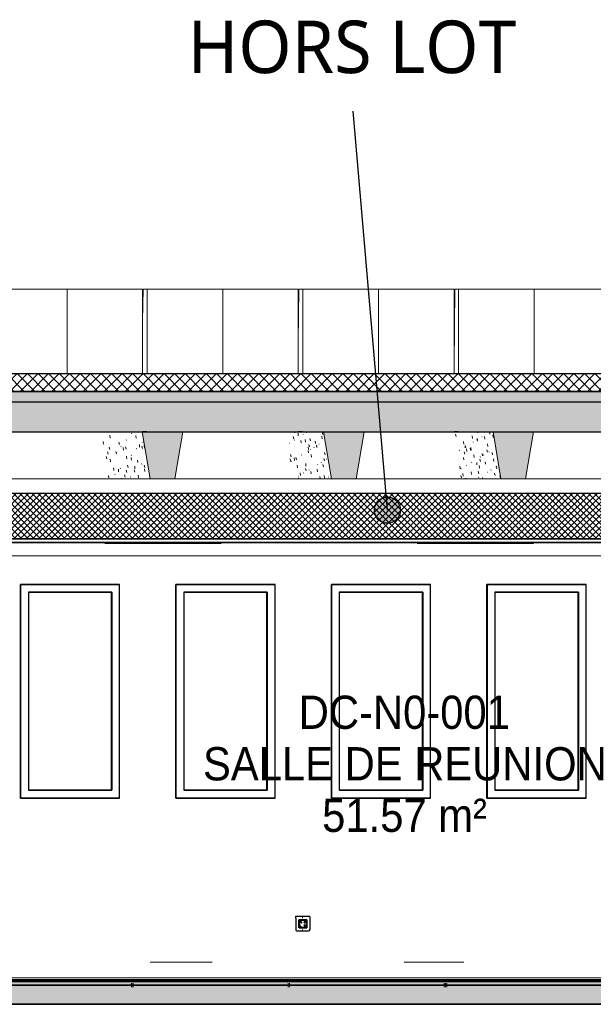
# Model space of a CAD drawing. Header units: centimetres. Extents: x -3137 to 8943, y -3619 to 550.
# Tile 4 of 47: x -660 to -332, y -13 to 550. Entities that reach past the tile are written whole.
import ezdxf

# ---------------------------------------------------------------- set-up
doc = ezdxf.new("R2010")
doc.units = ezdxf.units.CM
doc.linetypes.add('Projeté', pattern=[0.396875, 0.238125, -0.15875])
doc.linetypes.add('Tiret_2_', pattern=[0.25, 0.125, -0.125])
for name, color, linetype, lineweight in [('0-1', 7, 'Continuous', 5), ('MUR', 7, 'Continuous', 25), ('OSSATURE', 7, 'Continuous', 18), ('OSSATURE-3', 7, 'Continuous', 25), ('PLAF', 7, 'Continuous', 25), ('PLAF_C', 7, 'Continuous', 25), ('SERRU-traverse', 7, 'Continuous', 18), ('SOL', 7, 'Continuous', 25), ('SOL_C', 7, 'Continuous', 25), ('TOIT_C', 7, 'Continuous', 25)]:
    doc.layers.add(name, color=color, linetype=linetype, lineweight=lineweight)
for name, color, linetype, lineweight, true_color in [('A-FLOR-PATT-1', 7, 'Continuous', 25, 0x616161), ('A-FLOR-PATT-2', 7, 'Continuous', 18, 0x787878), ('A-FLOR-PATT-3', 7, 'Continuous', 25, 0x787878), ('A-ROOF-PATT-1', 9, 'Continuous', 5, 0x808080), ('ANNOTATIONS-1', 4, 'Tiret_2_', 100, 0x00ffff), ('ANNOTATIONS-3', 1, 'Projeté', 18, 0xff0000), ('ETIQUETTE-1', 9, 'Continuous', 30, 0x808080), ('ING_ELE', 7, 'Continuous', 25, 0x7f7f7f), ('MENUISERIES-2', 9, 'Continuous', 18, 0x808080), ('MENUISERIES-3', 9, 'Continuous', 25, 0x808080), ('MENUISERIES-4', 7, 'Continuous', 25, 0x5c63b1), ('MOBILIER-2', 7, 'Continuous', 25, 0x7f7f7f), ('OSSATURE-1', 9, 'Continuous', 5, 0x808080), ('OSSATURE-2', 9, 'Continuous', 18, 0x808080), ('OSSATURE_C-1', 9, 'Continuous', 18, 0x808080), ('PLAF-3', 7, 'Continuous', 18, 0x787878), ('SERRU-2', 9, 'Continuous', 18, 0x808080), ('TITRARCHI-1', 1, 'Continuous', 30, 0xff0000), ('TOIT-1', 9, 'Continuous', 25, 0x808080), ('TOIT_C-1', 9, 'Continuous', 25, 0x808080), ('Z-2', 9, 'Continuous', 18, 0x808080)]:
    doc.layers.add(name, color=color, linetype=linetype, lineweight=lineweight, true_color=true_color)
doc.styles.add('Arial', font='arial.ttf', dxfattribs={"width": 0.9, "height": 19})
doc.styles.add('Trebuchet MS', font='trebuc.ttf', dxfattribs={"height": 30})

# ---------------------------------------------------------------- blocks, each defined once
blk = doc.blocks.new('XXX_VIDE FENETRE - 550-377501-Coupe AA_Lot 05_Faux-plafond')
at = {"layer": 'MENUISERIES-3'}
for p, q in [((-1588.09, 226.98), (-1531.92, 226.98)), ((-1588.09, 226.98), (-1531.92, 226.98)), ((-1588.01, 226.98), (-1588.09, 226.98)), ((-1531.27, 226.98), (-1588.01, 226.98)), ((-1588.01, 226.98), (-1588.01, 104.81)), ((-1532.77, 226.98), (-1531.92, 226.98)), ((-1531.92, 226.98), (-1531.27, 226.98)), ((-1531.27, 104.81), (-1531.27, 226.98)), ((-1583.53, 222.48), (-1583.53, 109.31)), ((-1536.4, 222.48), (-1583.53, 222.48)), ((-1583.53, 222.48), (-1535.75, 222.48)), ((-1535.75, 222.48), (-1536.4, 222.48)), ((-1535.75, 222.48), (-1535.75, 109.31)), ((-1583.53, 109.31), (-1535.75, 109.31)), ((-1536.4, 109.31), (-1583.53, 109.31)), ((-1535.75, 109.31), (-1536.4, 109.31)), ((-1588.09, 104.81), (-1532.87, 104.81)), ((-1531.92, 104.81), (-1588.09, 104.81)), ((-1588.09, 104.81), (-1588.01, 104.81)), ((-1531.92, 104.81), (-1588.09, 104.81)), ((-1588.01, 104.81), (-1531.27, 104.81)), ((-1532.87, 104.81), (-1531.92, 104.81)), ((-1531.92, 104.81), (-1531.27, 104.81))]:
    blk.add_line(p, q, dxfattribs=at)
at = {"layer": 'MENUISERIES-4'}
for p, q in [((-1536.21, 222.48), (-1583.53, 222.48)), ((-1583.53, 222.48), (-1536.06, 222.48)), ((-1536.06, 222.48), (-1536.21, 222.48)), ((-1536.06, 222.48), (-1536.06, 109.31)), ((-1536.06, 109.31), (-1583.53, 109.31)), ((-1583.53, 109.31), (-1536.21, 109.31)), ((-1536.21, 109.31), (-1536.06, 109.31))]:
    blk.add_line(p, q, dxfattribs=at)
blk = doc.blocks.new('XXX_VIDE FENETRE - 550-V17-Coupe AA_Lot 05_Faux-plafond')
at = {"layer": 'MENUISERIES-3'}
for p, q in [((-1677.11, 226.98), (-1621.02, 226.98)), ((-1677.11, 226.98), (-1621.02, 226.98)), ((-1677.04, 226.98), (-1677.11, 226.98)), ((-1620.33, 226.98), (-1677.04, 226.98)), ((-1677.04, 226.98), (-1677.04, 104.81)), ((-1621.92, 226.98), (-1621.02, 226.98)), ((-1621.02, 226.98), (-1620.33, 226.98)), ((-1620.33, 104.81), (-1620.33, 226.98)), ((-1672.56, 222.48), (-1672.56, 109.31)), ((-1625.5, 222.48), (-1672.56, 222.48)), ((-1672.56, 222.48), (-1624.81, 222.48)), ((-1624.81, 222.48), (-1625.5, 222.48)), ((-1624.81, 222.48), (-1624.81, 109.31)), ((-1672.56, 109.31), (-1624.81, 109.31)), ((-1625.5, 109.31), (-1672.56, 109.31)), ((-1624.81, 109.31), (-1625.5, 109.31)), ((-1677.11, 104.81), (-1623.03, 104.81)), ((-1621.02, 104.81), (-1677.11, 104.81)), ((-1677.11, 104.81), (-1677.04, 104.81)), ((-1621.02, 104.81), (-1677.11, 104.81)), ((-1677.04, 104.81), (-1620.33, 104.81)), ((-1622.04, 104.81), (-1621.02, 104.81)), ((-1621.02, 104.81), (-1620.33, 104.81))]:
    blk.add_line(p, q, dxfattribs=at)
at = {"layer": 'MENUISERIES-4'}
for p, q in [((-1625.3, 222.48), (-1672.56, 222.48)), ((-1672.56, 222.48), (-1625.14, 222.48)), ((-1625.14, 222.48), (-1625.3, 222.48)), ((-1625.14, 222.48), (-1625.14, 109.31)), ((-1625.14, 109.31), (-1672.56, 109.31)), ((-1672.56, 109.31), (-1625.3, 109.31)), ((-1625.3, 109.31), (-1625.14, 109.31))]:
    blk.add_line(p, q, dxfattribs=at)
blk = doc.blocks.new('XXX_VIDE FENETRE - 550-V18-Coupe AA_Lot 05_Faux-plafond')
at = {"layer": 'MENUISERIES-3'}
for p, q in [((-1766.07, 226.98), (-1710.06, 226.98)), ((-1766.07, 226.98), (-1710.06, 226.98)), ((-1765.99, 226.98), (-1766.07, 226.98)), ((-1709.33, 226.98), (-1765.99, 226.98)), ((-1765.99, 226.98), (-1765.99, 104.81)), ((-1711.02, 226.98), (-1710.06, 226.98)), ((-1710.06, 226.98), (-1709.33, 226.98)), ((-1709.33, 104.81), (-1709.33, 226.98)), ((-1761.52, 222.48), (-1761.52, 109.31)), ((-1714.54, 222.48), (-1761.52, 222.48)), ((-1761.52, 222.48), (-1713.8, 222.48)), ((-1713.8, 222.48), (-1714.54, 222.48)), ((-1713.8, 222.48), (-1713.8, 109.31)), ((-1761.52, 109.31), (-1713.8, 109.31)), ((-1714.54, 109.31), (-1761.52, 109.31)), ((-1713.8, 109.31), (-1714.54, 109.31)), ((-1766.07, 104.81), (-1712.14, 104.81)), ((-1710.06, 104.81), (-1766.07, 104.81)), ((-1766.07, 104.81), (-1765.99, 104.81)), ((-1710.06, 104.81), (-1766.07, 104.81)), ((-1765.99, 104.81), (-1709.33, 104.81)), ((-1711.15, 104.81), (-1710.06, 104.81)), ((-1710.06, 104.81), (-1709.33, 104.81))]:
    blk.add_line(p, q, dxfattribs=at)
at = {"layer": 'MENUISERIES-4'}
for p, q in [((-1714.32, 222.48), (-1761.52, 222.48)), ((-1761.52, 222.48), (-1714.16, 222.48)), ((-1714.16, 222.48), (-1714.32, 222.48)), ((-1714.16, 222.48), (-1714.16, 109.31)), ((-1714.16, 109.31), (-1761.52, 109.31)), ((-1761.52, 109.31), (-1714.32, 109.31)), ((-1714.32, 109.31), (-1714.16, 109.31))]:
    blk.add_line(p, q, dxfattribs=at)
blk = doc.blocks.new('XXX_VIDE FENETRE - 550-V19-Coupe AA_Lot 05_Faux-plafond')
at = {"layer": 'MENUISERIES-3'}
for p, q in [((-1854.97, 226.98), (-1799.04, 226.98)), ((-1854.97, 226.98), (-1799.04, 226.98)), ((-1854.89, 226.98), (-1854.97, 226.98)), ((-1798.27, 226.98), (-1854.89, 226.98)), ((-1854.89, 226.98), (-1854.89, 104.81)), ((-1800.06, 226.98), (-1799.04, 226.98)), ((-1799.04, 226.98), (-1798.27, 226.98)), ((-1798.27, 104.81), (-1798.27, 226.98)), ((-1850.42, 222.48), (-1850.42, 109.31)), ((-1803.51, 222.48), (-1850.42, 222.48)), ((-1850.42, 222.48), (-1802.74, 222.48)), ((-1802.74, 222.48), (-1803.51, 222.48)), ((-1802.74, 222.48), (-1802.74, 109.31)), ((-1850.42, 109.31), (-1802.74, 109.31)), ((-1803.51, 109.31), (-1850.42, 109.31)), ((-1802.74, 109.31), (-1803.51, 109.31)), ((-1854.97, 104.81), (-1801.18, 104.81)), ((-1799.04, 104.81), (-1854.97, 104.81)), ((-1854.97, 104.81), (-1854.89, 104.81)), ((-1799.04, 104.81), (-1854.97, 104.81)), ((-1854.89, 104.81), (-1798.27, 104.81)), ((-1800.19, 104.81), (-1799.04, 104.81)), ((-1799.04, 104.81), (-1798.27, 104.81))]:
    blk.add_line(p, q, dxfattribs=at)
at = {"layer": 'MENUISERIES-4'}
for p, q in [((-1803.28, 222.48), (-1850.42, 222.48)), ((-1850.42, 222.48), (-1803.11, 222.48)), ((-1803.11, 222.48), (-1803.28, 222.48)), ((-1803.11, 222.48), (-1803.11, 109.31)), ((-1803.11, 109.31), (-1850.42, 109.31)), ((-1850.42, 109.31), (-1803.28, 109.31)), ((-1803.28, 109.31), (-1803.11, 109.31))]:
    blk.add_line(p, q, dxfattribs=at)
blk = doc.blocks.new('Garde-corps - Garde-corps-505471-Coupe AA_Lot 05_Faux-plafond')
at = {"layer": 'SERRU-traverse'}
for p, q in [((-1780.79, 11), (-1745.32, 11)), ((-1635.39, 11), (-1601.27, 11)), ((-2106.11, 1), (-1254.27, 1)), ((-2106.11, 1), (-1253.65, 1)), ((-2105.8, 2.04), (-1253.27, 2.04)), ((-1680.99, 1.08), (-1679.59, 1.08))]:
    blk.add_line(p, q, dxfattribs=at)
at = {"layer": 'SERRU-traverse', "flags": 128}
blk.add_lwpolyline([(-2104.84, 1.11), (-1580.26, 1.11), (-1254.18, 1.11)], dxfattribs=at)
blk = doc.blocks.new('B02_ARC_rvt-2-Coupe AA_Lot 05_Faux-plafond')
at = {"layer": 'A-FLOR-PATT-1'}
blk.add_hatch(color=256, dxfattribs=at).paths.add_polyline_path([(-1250.5, 0), (-1243.42, 0), (-1243.42, 0.8), (-2106.1, 0.8), (-2106.1, 0), (-1258.48, 0)])
at = {"layer": 'A-FLOR-PATT-2'}
h = blk.add_hatch(dxfattribs=at)
h.set_pattern_fill('FP_5', color=256, style=0, pattern_type=2)
h.set_pattern_definition([(45, (-3.562, -172.5), (-3.005204, 3.005204), []), (135, (-3.562, -172.5), (-3.005204, -3.005204), [])])
h.paths.add_polyline_path([(-541.11, 337.21), (-541.11, 347.21), (-2122.25, 347.21), (-2122.25, 337.21), (-550.52, 337.21)])
h = blk.add_hatch(dxfattribs=at)
h.set_pattern_fill('FP_4', color=256, style=0, pattern_type=2)
h.set_pattern_definition([(45, (-0.387, -172.5), (-4.490128, 4.490128), [3.175, -3.175])])
h.paths.add_polyline_path([(-644.66, -2), (1594.47, -2), (1594.47, 0), (-2122.25, 0), (-2122.25, -2), (-676.54, -2)])
at = {"layer": 'PLAF-3'}
h = blk.add_hatch(dxfattribs=at)
h.set_pattern_fill('FP_3', color=256, style=0, pattern_type=2)
h.set_pattern_definition([(45, (-3.562, -172.5), (-1.767767, 1.767767), []), (135, (-3.562, -172.5), (-1.767767, -1.767767), [])])
h.paths.add_polyline_path([(-1973.27, 253), (-1368.76, 253), (-1368.76, 279), (-1973.27, 279), (-1973.27, 267.69)])
at = {"layer": 'MUR'}
for p, q in [((-1782.72, 314.21), (-1785.06, 314.21)), ((-1693.66, 314.21), (-1696.02, 314.21)), ((-1604.55, 314.21), (-1606.92, 314.21)), ((-1854.97, 226.98), (-1798.34, 226.98)), ((-1854.97, 104.81), (-1854.97, 226.98)), ((-1800.06, 226.98), (-1798.34, 226.98)), ((-1766.07, 226.98), (-1709.4, 226.98)), ((-1766.07, 104.81), (-1766.07, 226.98)), ((-1711.02, 226.98), (-1709.4, 226.98)), ((-1677.11, 226.98), (-1620.4, 226.98)), ((-1677.11, 104.81), (-1677.11, 226.98)), ((-1621.92, 226.98), (-1620.4, 226.98)), ((-1588.09, 226.98), (-1531.34, 226.98)), ((-1588.09, 104.81), (-1588.09, 226.98)), ((-1532.77, 226.98), (-1531.34, 226.98)), ((-1798.34, 104.81), (-1854.97, 104.81)), ((-1854.97, 104.81), (-1800.18, 104.81)), ((-1798.34, 104.81), (-1800.18, 104.81)), ((-1709.4, 104.81), (-1766.07, 104.81)), ((-1766.07, 104.81), (-1711.14, 104.81)), ((-1709.4, 104.81), (-1711.14, 104.81)), ((-1620.4, 104.81), (-1677.11, 104.81)), ((-1677.11, 104.81), (-1622.03, 104.81)), ((-1620.4, 104.81), (-1622.03, 104.81)), ((-1531.34, 104.81), (-1588.09, 104.81)), ((-1588.09, 104.81), (-1532.87, 104.81)), ((-1531.34, 104.81), (-1532.87, 104.81))]:
    blk.add_line(p, q, dxfattribs=at)
at = {"layer": 'MUR', "flags": 128}
for points in [[(-2122.15, 314.21), (-2002.58, 314.21), (-1877.94, 314.21), (-1753.18, 314.21), (-1628.29, 314.21), (-1503.29, 314.21), (-1378.18, 314.21), (-1252.98, 314.21)], [(-2129.58, 0), (-2020.74, 0), (-1896.22, 0), (-1778.63, 0)], [(-1252.98, 0), (-1378.18, 0), (-1503.29, 0), (-1628.29, 0), (-1753.18, 0), (-1877.94, 0), (-2002.58, 0), (-2127.06, 0)], [(-1766.81, 0), (-1646.79, 0), (-1521.9, 0), (-1516.87, 0)]]:
    blk.add_lwpolyline(points, dxfattribs=at)
at = {"layer": 'PLAF'}
for p, q in [((-1252.98, 279), (-2106.11, 279)), ((-1382.51, 251), (-1978.04, 251)), ((-1876.55, 251), (-1805.43, 251)), ((-1741.45, 251), (-1626.75, 251)), ((-1562.8, 251), (-1448.11, 251))]:
    blk.add_line(p, q, dxfattribs=at)
at = {"layer": 'PLAF_C'}
for p, q in [((-1368.76, 279), (-1973.27, 279)), ((-1368.76, 253), (-1973.27, 253)), ((-1973.27, 253), (-1368.76, 253)), ((-1973.27, 251), (-1368.76, 251))]:
    blk.add_line(p, q, dxfattribs=at)
at = {"layer": 'SOL'}
for p, q in [((-1782.51, 347.21), (-1785.07, 347.21)), ((-1693.47, 347.21), (-1696.02, 347.21)), ((-1604.36, 347.21), (-1607.57, 347.21)), ((-1488.5, 347.21), (-1572.52, 347.21)), ((-1785.07, 337.21), (-1782.51, 337.21)), ((-1696.02, 337.21), (-1693.47, 337.21)), ((-1607.57, 337.21), (-1604.36, 337.21)), ((-1572.52, 337.21), (-1488.5, 337.21)), ((-1509.4, 0), (-2129.58, 0)), ((-2127.06, 0), (-1252.98, 0)), ((-1440.76, 0.8), (-1940.09, 0.8)), ((-1940.09, 0.8), (-1440.76, 0.8)), ((-1440.76, 1), (-1940.04, 1)), ((-2137.99, -2), (-69.28, -2))]:
    blk.add_line(p, q, dxfattribs=at)
at = {"layer": 'SOL_C'}
for p, q in [((-550.52, 347.21), (-2122.25, 347.21)), ((-2122.25, 337.21), (-541.11, 337.21)), ((1594.47, 0), (-2122.25, 0)), ((-1243.42, 1), (-2106.1, 1)), ((-1243.42, 0.8), (-2106.1, 0.8)), ((-2106.1, 0.8), (-1243.42, 0.8)), ((-2106.1, 0), (-1243.42, 0)), ((-2122.25, -2), (1594.47, -2))]:
    blk.add_line(p, q, dxfattribs=at)
at = {"layer": 'MENUISERIES-2'}
for name in ['XXX_VIDE FENETRE - 550-V19-Coupe AA_Lot 05_Faux-plafond', 'XXX_VIDE FENETRE - 550-V18-Coupe AA_Lot 05_Faux-plafond', 'XXX_VIDE FENETRE - 550-V17-Coupe AA_Lot 05_Faux-plafond', 'XXX_VIDE FENETRE - 550-377501-Coupe AA_Lot 05_Faux-plafond']:
    blk.add_blockref(name, (0, 0), dxfattribs=at)
at = {"layer": 'SERRU-2'}
blk.add_blockref('Garde-corps - Garde-corps-505471-Coupe AA_Lot 05_Faux-plafond', (0, 0), dxfattribs=at)
blk = doc.blocks.new('20_MUR PREFA_01 - Type 1-V49-Coupe AA_Lot 05_Faux-plafond')
at = {"layer": 'Z-2'}
for p, q in [((-1563.08, 395.59), (-1561.05, 395.59)), ((-1561.05, 395.59), (-1561.05, 347.21))]:
    blk.add_line(p, q, dxfattribs=at)
blk = doc.blocks.new('20_MUR PREFA_01 - Type 1-V50-Coupe AA_Lot 05_Faux-plafond')
at = {"layer": 'Z-2'}
for p, q in [((-1652.35, 395.59), (-1650.18, 395.59)), ((-1650.18, 395.59), (-1650.18, 347.21))]:
    blk.add_line(p, q, dxfattribs=at)
blk = doc.blocks.new('20_MUR PREFA_01 - Type 1-V51-Coupe AA_Lot 05_Faux-plafond')
at = {"layer": 'Z-2'}
for p, q in [((-1741.56, 395.59), (-1739.25, 395.59)), ((-1739.25, 395.59), (-1739.25, 347.21))]:
    blk.add_line(p, q, dxfattribs=at)
blk = doc.blocks.new('20_MUR PREFA_01 - Type 1-V52-Coupe AA_Lot 05_Faux-plafond')
at = {"layer": 'Z-2'}
for p, q in [((-1830.7, 395.59), (-1828.26, 395.59)), ((-1828.26, 395.59), (-1828.26, 347.21))]:
    blk.add_line(p, q, dxfattribs=at)
blk = doc.blocks.new('B02_DC_STR_rvt-2-Coupe AA_Lot 05_Faux-plafond')
at = {"layer": 'A-FLOR-PATT-3'}
blk.add_hatch(color=256, dxfattribs=at).paths.add_polyline_path([(-2156.27, -13), (1660.55, -13), (1660.55, -8.88), (1647.97, -8.88), (1647.97, -2), (-2175.78, -2), (-2175.78, -8.88), (-2188.37, -8.88), (-2188.37, -13), (-2175.78, -13)])
at = {"layer": 'A-ROOF-PATT-1'}
blk.add_hatch(color=256, dxfattribs=at).paths.add_polyline_path([(-2120.16, 314.21), (-586.99, 314.21), (-587.16, 315.21), (-564.15, 315.21), (-564.32, 314.21), (-485.99, 314.21), (-486.32, 316.21), (-463.32, 316.21), (-463.65, 314.21), (-389.29, 314.21), (-389.63, 316.21), (-366.62, 316.21), (-366.95, 314.21), (-288.7, 314.21), (-289.03, 316.21), (-266.03, 316.21), (-266.36, 314.21), (-191.25, 314.21), (-191.58, 316.21), (-168.58, 316.21), (-168.91, 314.21), (-90.3, 314.21), (-90.8, 317.21), (-67.8, 317.21), (-68.3, 314.21), (6.12, 314.21), (5.79, 316.21), (28.79, 316.21), (28.46, 314.21), (107.97, 314.21), (107.63, 316.21), (130.64, 316.21), (130.31, 314.21), (204.42, 314.21), (204.09, 316.21), (227.1, 316.21), (226.76, 314.21), (307.78, 314.21), (307.44, 316.21), (330.47, 316.21), (330.13, 314.21), (405.56, 314.21), (405.22, 316.21), (428.25, 316.21), (427.91, 314.21), (507.27, 314.21), (506.93, 316.21), (529.97, 316.21), (529.64, 314.21), (604.57, 314.21), (604.24, 316.21), (627.28, 316.21), (626.95, 314.21), (706.47, 314.21), (706.13, 316.21), (729.2, 316.21), (728.87, 314.21), (803.39, 314.21), (803.06, 316.21), (826.13, 316.21), (825.79, 314.21), (906.9, 314.21), (906.57, 316.21), (929.67, 316.21), (929.33, 314.21), (1004, 314.21), (1003.67, 316.21), (1026.77, 316.21), (1026.43, 314.21), (1108.65, 314.21), (1108.32, 316.21), (1131.45, 316.21), (1131.12, 314.21), (1206.57, 314.21), (1206.23, 316.21), (1229.37, 316.21), (1229.03, 314.21), (1310.51, 314.21), (1310.17, 316.21), (1333.36, 316.21), (1333.02, 314.21), (1408.63, 314.21), (1408.29, 316.21), (1431.48, 316.21), (1431.14, 314.21), (1506.06, 314.21), (1505.73, 316.21), (1528.91, 316.21), (1528.58, 314.21), (1591.63, 314.21), (1591.63, 331.21), (-2120.16, 331.21), (-2120.16, 318.3)])
at = {"layer": 'OSSATURE'}
h = blk.add_hatch(dxfattribs=at)
h.set_pattern_fill('FP_6', color=256, style=0, pattern_type=2)
h.set_pattern_definition([(284.577, (-1632.35, -446.056), (11.2593664, -37.2492766), [1.363, -23.412, 1.363, -155.542]), (284.577, (-1632.35, -446.056), (11.2593664, -37.2492766), [-26.137, -23.412, 1.363, -48.186, -82.581]), (284.577, (-1632.35, -446.056), (11.2593664, -37.2492766), [-99.098, 1.363, -23.412, 1.363, -56.444]), (284.577, (-1632.35, -446.056), (11.2593664, -37.2492766), [-125.235, -15.154, 1.363, -39.928]), (96.422, (-1629.233, -455.021), (-5.0454194, 32.7290406), [1.533, -26.339, 1.533, -174.992]), (96.422, (-1629.233, -455.021), (-5.0454194, 32.7290406), [-29.405, -26.339, 1.533, -54.212, -92.908]), (96.422, (-1629.233, -455.021), (-5.0454194, 32.7290406), [-111.489, 1.533, -26.339, 1.533, -63.502]), (96.422, (-1629.233, -455.021), (-5.0454194, 32.7290406), [-140.895, -17.049, 1.533, -44.921]), (230.039, (-1628.193, -446.925), (5.94959, -4.992865), [0.26697, -4.587, 0.26697, -30.475]), (230.039, (-1628.193, -446.925), (5.94959, -4.992865), [-5.121, -4.587, 0.26697, -9.441, -16.18]), (230.039, (-1628.193, -446.925), (5.94959, -4.992865), [-19.416, 0.26697, -4.587, 0.26697, -11.059]), (230.039, (-1628.193, -446.925), (5.94959, -4.992865), [-24.537, -2.969, 0.26697, -7.823])])
h.paths.add_polyline_path([(-1798.34, 287.21), (-1780.7, 287.21), (-1785.23, 314.21), (-1808.99, 314.21), (-1804.52, 287.21)])
h = blk.add_hatch(dxfattribs=at)
h.set_pattern_fill('FP_10', color=256, style=0, pattern_type=2)
h.set_pattern_definition([(283.398, (-1538.615, -429.851), (10.4563022, -38.3693916), [1.418, -24.359, 1.418, -161.833]), (283.398, (-1538.615, -429.851), (10.4563022, -38.3693916), [-27.194, -24.359, 1.418, -50.135, -85.921]), (283.398, (-1538.615, -429.851), (10.4563022, -38.3693916), [-103.106, 1.418, -24.359, 1.418, -58.727]), (283.398, (-1538.615, -429.851), (10.4563022, -38.3693916), [-130.3, -15.767, 1.418, -41.543]), (96.334, (-1535.629, -439.624), (-4.682798, 31.1283926), [1.489, -25.58, 1.489, -25.58, -144.366]), (96.334, (-1535.629, -439.624), (-4.682798, 31.1283926), [-54.137, 1.489, -52.648, 1.489, -25.58, -63.16]), (96.334, (-1535.629, -439.624), (-4.682798, 31.1283926), [-135.343, 1.489, -16.557, 1.489, -43.626]), (211.478, (-1534.633, -432.744), (4.14326, -8.52153), [0.1926, -3.309, 0.1926, -3.309, -18.676]), (211.478, (-1534.633, -432.744), (4.14326, -8.52153), [-7.004, 0.1926, -6.811, 0.1926, -3.309, -8.171]), (211.478, (-1534.633, -432.744), (4.14326, -8.52153), [-17.509, 0.1926, -2.142, 0.1926, -5.644])])
h.paths.add_polyline_path([(-1699.07, 287.21), (-1676.99, 287.21), (-1681.51, 314.21), (-1703.54, 314.21), (-1701.42, 301.43)])
h = blk.add_hatch(dxfattribs=at)
h.set_pattern_fill('FP_11', color=256, style=0, pattern_type=2)
h.set_pattern_definition([(283.38, (-1445.533, -414.239), (10.4433645, -38.3862474), [1.419, -24.375, 1.419, -161.939]), (283.38, (-1445.533, -414.239), (10.4433645, -38.3862474), [-27.212, -24.375, 1.419, -50.168, -85.978]), (283.38, (-1445.533, -414.239), (10.4433645, -38.3862474), [-103.173, 1.419, -24.375, 1.419, -58.766]), (283.38, (-1445.533, -414.239), (10.4433645, -38.3862474), [-130.385, -15.777, 1.419, -41.57]), (96.333, (-1442.549, -424.025), (-4.6769576, 31.098878), [1.488, -25.566, 1.488, -169.852]), (96.333, (-1442.549, -424.025), (-4.6769576, 31.098878), [-28.542, -25.566, 1.488, -52.619, -90.179]), (96.333, (-1442.549, -424.025), (-4.6769576, 31.098878), [-108.214, 1.488, -25.566, 1.488, -61.637]), (96.333, (-1442.549, -424.025), (-4.6769576, 31.098878), [-136.756, -16.548, 1.488, -43.601]), (211.03, (-1441.554, -417.167), (4.05158, -8.60367), [0.19155, -3.291, 0.19155, -21.866]), (211.03, (-1441.554, -417.167), (4.05158, -8.60367), [-3.674, -3.291, 0.19155, -6.774, -11.609]), (211.03, (-1441.554, -417.167), (4.05158, -8.60367), [-13.931, 0.19155, -3.291, 0.19155, -7.935]), (211.03, (-1441.554, -417.167), (4.05158, -8.60367), [-17.605, -2.13, 0.19155, -5.613])])
h.paths.add_polyline_path([(-1603.18, 287.21), (-1580.1, 287.21), (-1584.63, 314.21), (-1607.66, 314.21), (-1605.54, 301.43)])
at = {"layer": 'OSSATURE-1'}
for points in [[(-1766.59, 287.21), (-1762.05, 314.21), (-1785.23, 314.21), (-1780.7, 287.21)], [(-1676.99, 287.21), (-1662.9, 287.21), (-1658.38, 314.21), (-1681.51, 314.21), (-1679.37, 301.43)], [(-1569.37, 287.21), (-1566.02, 287.21), (-1561.49, 314.21), (-1584.63, 314.21), (-1580.1, 287.21)]]:
    blk.add_hatch(color=256, dxfattribs=at).paths.add_polyline_path(points)
at = {"layer": 'TOIT-1'}
blk.add_hatch(color=256, dxfattribs=at).paths.add_polyline_path([(-102.58, 331.21), (1591.63, 331.21), (1591.63, 337.21), (-2120.16, 337.21), (-2120.16, 331.21), (-166.35, 331.21)])
at = {"layer": 'ANNOTATIONS-1'}
for p, q in [((-1791.63, -2), (-1789.88, -2)), ((-1702.23, -2), (-1700.4, -2)), ((-1612.74, -2), (-1610.85, -2))]:
    blk.add_line(p, q, dxfattribs=at)
at = {"layer": 'MUR'}
for p, q in [((-2150.81, -13), (1649.68, -13)), ((1645.3, -13), (-2146.43, -13))]:
    blk.add_line(p, q, dxfattribs=at)
at = {"layer": 'OSSATURE-2'}
for p, q in [((-1787.49, 395.59), (-1873.91, 395.59)), ((-1785.05, 395.59), (-1871.47, 395.59)), ((-1787.49, 395.59), (-1785.05, 395.59)), ((-1784.8, 395.59), (-1785.05, 377.48)), ((-1785.05, 395.59), (-1785.05, 347.21)), ((-1782.5, 395.59), (-1784.8, 395.59)), ((-1698.31, 395.59), (-1784.8, 395.59)), ((-1782.5, 347.21), (-1782.5, 395.59)), ((-1696.01, 395.59), (-1782.5, 395.59)), ((-1698.31, 395.59), (-1696.01, 395.59)), ((-1695.62, 395.59), (-1696.01, 365.86)), ((-1696.01, 395.59), (-1696.01, 347.21)), ((-1693.45, 395.59), (-1695.62, 395.59)), ((-1609.07, 395.59), (-1695.62, 395.59)), ((-1693.45, 347.21), (-1693.45, 395.59)), ((-1606.91, 395.59), (-1693.45, 395.59)), ((-1609.07, 395.59), (-1606.91, 395.59)), ((-1606.38, 395.59), (-1606.91, 352.66)), ((-1606.91, 395.59), (-1606.91, 347.21)), ((-1604.35, 395.59), (-1606.38, 395.59)), ((-1519.78, 395.59), (-1606.38, 395.59)), ((-1604.35, 347.21), (-1604.35, 395.59)), ((-1517.75, 395.59), (-1604.35, 395.59)), ((-1785.23, 314.21), (-1810.73, 314.21)), ((-1762.05, 314.21), (-1785.23, 314.21)), ((-1681.51, 314.21), (-1705.07, 314.21)), ((-1658.38, 314.21), (-1681.51, 314.21)), ((-1584.63, 314.21), (-1609.19, 314.21)), ((-1561.49, 314.21), (-1584.63, 314.21)), ((-1804.52, 287.21), (-1780.7, 287.21)), ((-1699.07, 287.21), (-1676.99, 287.21)), ((-1603.18, 287.21), (-1580.1, 287.21)), ((-1801.18, -2), (-1783.8, -2)), ((-1801.18, -2), (-1799.84, -2)), ((-1791.42, -2), (-1791.62, -2)), ((-1783.8, -2), (-1791.42, -2)), ((-1791.41, -2), (-1784.21, -2)), ((-1789.92, -2), (-1791.41, -2)), ((-1784.21, -2), (-1766.81, -2)), ((-1780.46, -2), (-1766.81, -2)), ((-1712.14, -2), (-1694.74, -2)), ((-1712.14, -2), (-1710.44, -2)), ((-1701.94, -2), (-1702.21, -2)), ((-1694.74, -2), (-1701.94, -2)), ((-1701.92, -2), (-1695.15, -2)), ((-1700.43, -2), (-1701.92, -2)), ((-1695.15, -2), (-1677.75, -2)), ((-1691.04, -2), (-1677.75, -2)), ((-1623.03, -2), (-1605.62, -2)), ((-1623.03, -2), (-1620.97, -2)), ((-1612.39, -2), (-1612.73, -2)), ((-1605.62, -2), (-1612.39, -2)), ((-1612.38, -2), (-1606.04, -2)), ((-1610.89, -2), (-1612.38, -2)), ((-1606.04, -2), (-1588.62, -2)), ((-1601.56, -2), (-1588.62, -2)), ((-1533.87, -2), (-1516.45, -2)), ((-1533.87, -2), (-1531.45, -2))]:
    blk.add_line(p, q, dxfattribs=at)
at = {"layer": 'OSSATURE_C-1'}
for p, q in [((-1785.23, 314.21), (-1780.7, 287.21)), ((-1766.59, 287.21), (-1762.05, 314.21)), ((-1681.51, 314.21), (-1676.99, 287.21)), ((-1662.9, 287.21), (-1658.38, 314.21)), ((-1584.63, 314.21), (-1580.1, 287.21)), ((-1566.02, 287.21), (-1561.49, 314.21)), ((-1780.7, 287.21), (-1766.59, 287.21)), ((-1676.99, 287.21), (-1662.9, 287.21)), ((-1580.1, 287.21), (-1566.02, 287.21))]:
    blk.add_line(p, q, dxfattribs=at)
at = {"layer": 'SOL'}
for p, q in [((-1791.37, -2), (-1791.62, -2)), ((-1789.88, -2), (-1791.37, -2)), ((-1701.89, -2), (-1702.21, -2)), ((-1700.4, -2), (-1701.89, -2)), ((-1612.34, -2), (-1612.73, -2)), ((-1610.85, -2), (-1612.34, -2)), ((-2219.04, -13), (1690.2, -13))]:
    blk.add_line(p, q, dxfattribs=at)
at = {"layer": 'SOL_C'}
for p, q in [((1647.97, -2), (-2175.78, -2)), ((-2123.96, -13), (1590.97, -13))]:
    blk.add_line(p, q, dxfattribs=at)
at = {"layer": 'TOIT-1'}
for p, q in [((-1782.83, 337.21), (-1785.06, 337.21)), ((-1693.77, 337.21), (-1696.03, 337.21)), ((-1604.64, 337.21), (-1606.92, 337.21)), ((-1785.23, 314.21), (-1762.05, 314.21)), ((-1785.06, 314.21), (-1782.83, 314.21)), ((-1696.03, 314.21), (-1693.77, 314.21)), ((-1681.51, 314.21), (-1658.38, 314.21)), ((-1606.92, 314.21), (-1604.64, 314.21)), ((-1584.63, 314.21), (-1561.49, 314.21))]:
    blk.add_line(p, q, dxfattribs=at)
at = {"layer": 'TOIT_C'}
blk.add_line((-2120.16, 331.21), (1591.63, 331.21), dxfattribs=at)
at = {"layer": 'TOIT_C-1'}
for p, q in [((1591.63, 337.21), (-2120.16, 337.21)), ((-1859.89, 314.21), (-1785.23, 314.21)), ((-1762.05, 314.21), (-1681.51, 314.21)), ((-1658.38, 314.21), (-1584.63, 314.21)), ((-1561.49, 314.21), (-1481.25, 314.21))]:
    blk.add_line(p, q, dxfattribs=at)
at = {"layer": 'OSSATURE-3'}
for name in ['20_MUR PREFA_01 - Type 1-V52-Coupe AA_Lot 05_Faux-plafond', '20_MUR PREFA_01 - Type 1-V51-Coupe AA_Lot 05_Faux-plafond', '20_MUR PREFA_01 - Type 1-V50-Coupe AA_Lot 05_Faux-plafond', '20_MUR PREFA_01 - Type 1-V49-Coupe AA_Lot 05_Faux-plafond']:
    blk.add_blockref(name, (0, 0), dxfattribs=at)
blk = doc.blocks.new('604_DALLE LED 600x600MM - 26W 4000K 3600lm-V58-Coupe AA_Lot 05_Faux-plafond')
at = {"layer": 'MOBILIER-2'}
for p, q in [((-1805.41, 251), (-1806.69, 251)), ((-1806.69, 251), (-1799.42, 251)), ((-1806.69, 251), (-1806.69, 250.5)), ((-1799.42, 250.5), (-1806.69, 250.5)), ((-1806.69, 250.5), (-1747.44, 250.5)), ((-1798.41, 251), (-1805.41, 251)), ((-1748.44, 250.5), (-1805.41, 250.5)), ((-1805.41, 250.5), (-1798.41, 250.5)), ((-1805.41, 250.5), (-1798.41, 250.5)), ((-1748.44, 250.5), (-1805.41, 250.5)), ((-1799.42, 251), (-1740.16, 251)), ((-1799.42, 250.5), (-1799.42, 251)), ((-1740.16, 250.5), (-1799.42, 250.5)), ((-1741.44, 251), (-1798.41, 251)), ((-1798.41, 250.5), (-1741.44, 250.5)), ((-1798.41, 250.5), (-1741.44, 250.5)), ((-1748.44, 250.5), (-1741.44, 250.5)), ((-1741.44, 250.5), (-1748.44, 250.5)), ((-1747.44, 250.5), (-1740.16, 250.5)), ((-1740.16, 251), (-1741.44, 251)), ((-1740.16, 251), (-1740.16, 250.5))]:
    blk.add_line(p, q, dxfattribs=at)
blk = doc.blocks.new('Legrand_Batibox_cloison_sèche_prof_40_1_poste_2_mod_080041 - Legrand_Batibox_cloison_sèche_prof_40_1_poste_2_mod_080041-V65-Coupe AA_Lot 05_Faux-plafond')
at = {"layer": 'ING_ELE'}
for p, q in [((-1693.46, 36.35), (-1693.88, 36.35)), ((-1693.88, 29.65), (-1693.46, 29.65))]:
    blk.add_line(p, q, dxfattribs=at)
blk = doc.blocks.new('Legrand_Mosaic_plaque_2_mod_blanc_antimicrobien_078722L - Legrand_Mosaic_plaque_2_mod_blanc_antimicrobien_078722L-V66-Coupe AA_Lot 05_Faux-plafond')
at = {"layer": 'ING_ELE'}
for p, q in [((-1689.38, 37.1), (-1697.54, 37.1)), ((-1697.45, 36.25), (-1697.45, 29.7)), ((-1695.63, 35.28), (-1691.1, 35.28)), ((-1695.63, 30.73), (-1695.63, 35.28)), ((-1691.19, 35.28), (-1691.1, 35.28)), ((-1691.1, 35.28), (-1691.1, 30.73)), ((-1689.29, 29.7), (-1689.29, 36.25)), ((-1696.74, 28.9), (-1696.65, 28.9)), ((-1696.65, 28.9), (-1690.09, 28.9)), ((-1691.1, 30.73), (-1695.63, 30.73)), ((-1691.1, 30.73), (-1691.19, 30.73))]:
    blk.add_line(p, q, dxfattribs=at)
for centre, major_axis, ratio, start_param, end_param in [((-1697.54, 36.25), (0, 0.85), 0.105454, 4.712389, 6.283185), ((-1689.38, 36.25), (0, 0.85), 0.105454, 4.712389, 6.283185), ((-1696.65, 29.7), (0, 0.8), 0.994424, 1.570796, 3.141593), ((-1690.09, 29.7), (0, 0.8), 0.994424, 3.141593, 4.712389)]:
    blk.add_ellipse(centre, major_axis=major_axis, ratio=ratio, start_param=start_param, end_param=end_param, dxfattribs=at)
blk = doc.blocks.new('Legrand_Mosaic_link_prise_2P_T_FB_surface_2_mod_blanc_077145L - Legrand_Mosaic_link_prise_2P_T_FB_surface_2_mod_blanc_077145L-V67-Coupe AA_Lot 05_Faux-plafond')
at = {"layer": 'ING_ELE'}
for p, q in [((-1691.13, 35.25), (-1695.6, 35.25)), ((-1695.6, 35.25), (-1695.6, 30.75)), ((-1693.36, 34.98), (-1693.38, 34.98)), ((-1692.58, 34.02), (-1692.65, 34.02)), ((-1691.13, 35.25), (-1691.21, 35.25)), ((-1691.13, 30.75), (-1691.13, 35.25)), ((-1695.6, 30.75), (-1691.13, 30.75)), ((-1693.38, 31.02), (-1693.36, 31.02)), ((-1692.65, 33.6), (-1692.58, 33.6)), ((-1691.21, 30.75), (-1691.13, 30.75))]:
    blk.add_line(p, q, dxfattribs=at)
at = {"layer": 'ING_ELE', "flags": 128}
for points in [[(-1692.37, 33.81), (-1692.37, 33.82), (-1692.37, 33.83), (-1692.37, 33.84), (-1692.37, 33.84), (-1692.38, 33.85), (-1692.38, 33.86), (-1692.38, 33.87), (-1692.38, 33.88), (-1692.39, 33.88), (-1692.39, 33.89), (-1692.39, 33.9), (-1692.4, 33.91), (-1692.4, 33.91), (-1692.4, 33.92), (-1692.41, 33.93), (-1692.41, 33.94), (-1692.42, 33.94), (-1692.42, 33.95), (-1692.43, 33.95), (-1692.44, 33.96), (-1692.44, 33.97), (-1692.45, 33.97), (-1692.45, 33.98), (-1692.46, 33.98), (-1692.47, 33.99), (-1692.48, 33.99), (-1692.48, 34), (-1692.49, 34), (-1692.5, 34), (-1692.51, 34.01), (-1692.51, 34.01), (-1692.52, 34.01), (-1692.53, 34.01), (-1692.54, 34.02), (-1692.55, 34.02), (-1692.55, 34.02), (-1692.56, 34.02), (-1692.57, 34.02), (-1692.58, 34.02), (-1692.58, 34.02)], [(-1692.58, 33.6), (-1692.57, 33.6), (-1692.57, 33.6), (-1692.56, 33.6), (-1692.55, 33.6), (-1692.54, 33.6), (-1692.53, 33.61), (-1692.52, 33.61), (-1692.52, 33.61), (-1692.51, 33.61), (-1692.5, 33.62), (-1692.49, 33.62), (-1692.48, 33.62), (-1692.48, 33.63), (-1692.47, 33.63), (-1692.46, 33.64), (-1692.46, 33.64), (-1692.45, 33.65), (-1692.44, 33.65), (-1692.44, 33.66), (-1692.43, 33.66), (-1692.43, 33.67), (-1692.42, 33.68), (-1692.41, 33.68), (-1692.41, 33.69), (-1692.41, 33.7), (-1692.4, 33.7), (-1692.4, 33.71), (-1692.39, 33.72), (-1692.39, 33.73), (-1692.39, 33.73), (-1692.38, 33.74), (-1692.38, 33.75), (-1692.38, 33.76), (-1692.38, 33.77), (-1692.38, 33.77), (-1692.37, 33.78), (-1692.37, 33.79), (-1692.37, 33.8), (-1692.37, 33.81), (-1692.37, 33.81)]]:
    blk.add_lwpolyline(points, dxfattribs=at)
at = {"layer": 'ING_ELE'}
for centre, major_axis, start_param, end_param in [((-1693.36, 33), (0, 2), 4.712389, 7.853982), ((-1693.38, 33), (0, 1.98), 6.021386, 7.853982), ((-1693.36, 33), (0, 1.98), 4.712389, 7.853982), ((-1694.17, 33.81), (0, 0.22), 4.712389, 7.853982), ((-1694.17, 33.81), (0, 0.22), 1.570796, 4.712389), ((-1694.18, 33.81), (0, 0.22), 4.712389, 4.974188), ((-1694.18, 33.81), (0, 0.22), 4.45059, 4.712389), ((-1693.45, 33), (0, 2), 6.02099, 6.261732), ((-1692.65, 33.81), (0, 0.21), 0.13829, 0.74062), ((-1692.56, 33.81), (0, 0.22), 4.712389, 7.853982), ((-1692.56, 33.81), (0, 0.22), 1.570796, 4.712389), ((-1692.65, 33.81), (0, 0.21), 5.175807, 6.240267), ((-1692.58, 33.81), (0, 0.22), 4.712389, 4.974188), ((-1692.58, 33.81), (0, 0.22), 4.45059, 4.712389), ((-1693.38, 33), (0, 1.98), 1.570796, 3.403392), ((-1693.36, 33), (0, 2), 1.570796, 4.712389), ((-1693.36, 33), (0, 1.98), 1.570796, 4.712389), ((-1693.45, 33), (0, 2), 3.163046, 3.403392), ((-1692.65, 33.81), (0, 0.21), 2.386216, 2.988546), ((-1692.56, 32.2), (0, 0.22), 4.712389, 7.853982), ((-1692.56, 32.2), (0, 0.22), 1.570796, 4.712389), ((-1692.65, 33.81), (0, 0.21), 3.194945, 4.357553), ((-1692.58, 32.2), (0, 0.22), 4.712389, 4.974188), ((-1692.58, 32.2), (0, 0.22), 4.45059, 4.712389)]:
    blk.add_ellipse(centre, major_axis=major_axis, ratio=0.994424, start_param=start_param, end_param=end_param, dxfattribs=at)
blk = doc.blocks.new('B02_ELE_rvt-2-Coupe AA_Lot 05_Faux-plafond')
at = {"layer": 'ING_ELE'}
for name in ['Legrand_Mosaic_plaque_2_mod_blanc_antimicrobien_078722L - Legrand_Mosaic_plaque_2_mod_blanc_antimicrobien_078722L-V66-Coupe AA_Lot 05_Faux-plafond', 'Legrand_Mosaic_link_prise_2P_T_FB_surface_2_mod_blanc_077145L - Legrand_Mosaic_link_prise_2P_T_FB_surface_2_mod_blanc_077145L-V67-Coupe AA_Lot 05_Faux-plafond', 'Legrand_Batibox_cloison_sèche_prof_40_1_poste_2_mod_080041 - Legrand_Batibox_cloison_sèche_prof_40_1_poste_2_mod_080041-V65-Coupe AA_Lot 05_Faux-plafond']:
    blk.add_blockref(name, (0, 0), dxfattribs=at)
at = {"layer": 'MOBILIER-2'}
for p in [(0, 0), (178.66, 0)]:
    blk.add_blockref('604_DALLE LED 600x600MM - 26W 4000K 3600lm-V58-Coupe AA_Lot 05_Faux-plafond', p, dxfattribs=at)

msp = doc.modelspace()

# ---------------------------------------------------------------- hatches: boundary and pattern name
at = {"layer": 'TITRARCHI-1'}
h = msp.add_hatch(color=256, dxfattribs=at)
edge = h.paths.add_edge_path()
edge.add_arc((-449.796, 269.399), 7.5, 0, 360)

# ---------------------------------------------------------------- linework, layer by layer
at = {"layer": 'ANNOTATIONS-3'}
for p, q in [((-783.413, 287.205), (-171.413, 287.205)), ((-171.413, 243.205), (-783.413, 243.205))]:
    msp.add_line(p, q, dxfattribs=at)
at = {"layer": 'TITRARCHI-1'}
msp.add_line((-449.796, 269.399), (-469.461, 497.428), dxfattribs=at)
msp.add_circle((-449.796, 269.399), 7.5, dxfattribs=at)

# ---------------------------------------------------------------- block references
at = {"layer": '0-1'}
for name in ['B02_DC_STR_rvt-2-Coupe AA_Lot 05_Faux-plafond', 'B02_ARC_rvt-2-Coupe AA_Lot 05_Faux-plafond', 'B02_ELE_rvt-2-Coupe AA_Lot 05_Faux-plafond']:
    msp.add_blockref(name, (1195.219, 0), dxfattribs=at)

# ---------------------------------------------------------------- texts
at = {"layer": 'ETIQUETTE-1', "char_height": 19, "attachment_point": 1, "style": 'Arial'}
for s, insert, width in [('DC-N0-001', (-500.543, 163.395), 145.74679), ('SALLE DE REUNION', (-555.311, 133.96), 278.14548), ('51.57 m²', (-487.148, 104.525), 113.27844)]:
    msp.add_mtext(s, dxfattribs=dict(at, insert=insert, width=width))
at = {"layer": 'TITRARCHI-1', "insert": (-564.061, 549.147), "char_height": 30, "width": 228.88178, "attachment_point": 1, "style": 'Trebuchet MS'}
msp.add_mtext('HORS LOT', dxfattribs=at)

doc.saveas('drawing.dxf')
